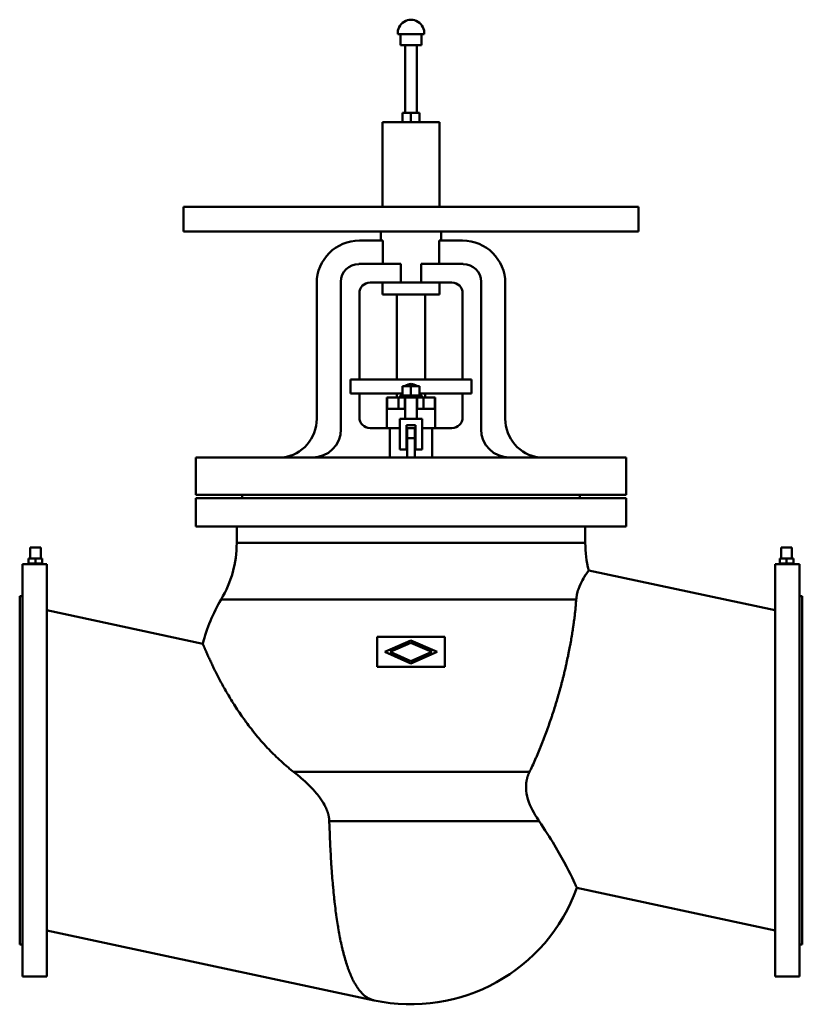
# Model space of a CAD drawing. Header units: millimetres. Extents: x 0 to 1100, y -329 to 1055.
import ezdxf

# ---------------------------------------------------------------- set-up
doc = ezdxf.new("R2010")
doc.units = ezdxf.units.MM
doc.layers.add('AM_0', color=7, linetype='Continuous', lineweight=30)

msp = doc.modelspace()

# ---------------------------------------------------------------- linework, layer by layer
at = {"layer": 'AM_0', "color": 7, "linetype": 'Continuous', "lineweight": 50}
for p, q in [((531.4, 1035.2), (568.6, 1035.2)), ((535.1, 1035.2), (535.1, 1019.7)), ((564.9, 1019.7), (564.9, 1035.2)), ((535.1, 1019.7), (564.9, 1019.7)), ((542, 1019.7), (542, 924.5)), ((558, 924.5), (558, 1019.7)), ((538, 911.5), (538, 924.5)), ((562, 924.5), (538, 924.5)), ((550, 911.5), (550, 924.5)), ((562, 911.5), (562, 924.5)), ((510, 911.5), (510, 792.5)), ((510, 911.5), (590, 911.5)), ((590, 792.5), (590, 911.5)), ((230, 792.5), (230, 757.5)), ((230, 792.5), (870, 792.5)), ((870, 757.5), (870, 792.5)), ((230, 757.5), (870, 757.5)), ((507.5, 757.5), (507.5, 745)), ((592.5, 745), (592.5, 757.5)), ((510.2, 745), (477.5, 745)), ((510.2, 745), (510.2, 712)), ((589.8, 712), (589.8, 745)), ((622.5, 745), (589.8, 745)), ((535.6, 712), (476.5, 712)), ((535.6, 712), (535.6, 686)), ((623.5, 712), (564.4, 712)), ((564.4, 686), (564.4, 712)), ((417.5, 684.9), (417.5, 494.3)), ((451.5, 686.9), (451.5, 479.8)), ((607.5, 686), (492.5, 686)), ((510, 686), (510, 669)), ((590, 669), (590, 686)), ((648.5, 479.8), (648.5, 686.9)), ((682.5, 494.3), (682.5, 684.9)), ((477.5, 670.9), (477.5, 549.7)), ((510, 669), (590, 669)), ((530, 669), (530, 549.7)), ((570, 549.7), (570, 669)), ((622.5, 549.7), (622.5, 670.9)), ((465, 529.7), (465, 549.7)), ((635, 549.7), (465, 549.7)), ((538, 527.2), (538, 540.2)), ((562, 540.2), (538, 540.2)), ((542, 540.5), (542, 540.2)), ((542, 540.5), (558, 540.5)), ((550, 527.2), (550, 540.2)), ((558, 540.2), (558, 540.5)), ((562, 527.2), (562, 540.2)), ((635, 529.7), (635, 549.7)), ((465, 529.7), (538, 529.7)), ((477.5, 529.7), (477.5, 496.2)), ((530, 529.7), (530, 524.2)), ((535, 527.2), (535, 524.2)), ((565, 527.2), (535, 527.2)), ((562, 529.7), (635, 529.7)), ((565, 524.2), (565, 527.2)), ((570, 524.2), (570, 529.7)), ((622.5, 496.2), (622.5, 529.7)), ((516, 524.2), (516, 481.2)), ((516, 524.2), (584, 524.2)), ((516.6, 508.2), (516.6, 524.2)), ((532.5, 524.2), (532.5, 508.2)), ((541.5, 524.2), (541.5, 508.2)), ((542, 524.2), (542, 494.2)), ((558, 494.2), (558, 524.2)), ((558.5, 524.2), (558.5, 508.2)), ((567.5, 524.2), (567.5, 508.2)), ((583.4, 508.2), (583.4, 524.2)), ((584, 481.2), (584, 524.2)), ((516.6, 508.2), (542, 508.2)), ((558, 508.2), (583.4, 508.2)), ((534.5, 494.2), (534.5, 451.2)), ((565.5, 494.2), (534.5, 494.2)), ((543.5, 485.2), (556.5, 485.2)), ((543.5, 451.2), (543.5, 485.2)), ((556.5, 485.2), (556.5, 451.2)), ((565.5, 451.2), (565.5, 494.2)), ((492.5, 481.2), (534.5, 481.2)), ((520.4, 481.2), (520.4, 439.8)), ((543.5, 481.2), (556.5, 481.2)), ((544.5, 481.2), (544.5, 439.8)), ((555.5, 481.2), (555.5, 439.8)), ((565.5, 481.2), (607.5, 481.2)), ((579.6, 439.8), (579.6, 481.2)), ((555.5, 467.2), (544.5, 467.2)), ((534.5, 451.2), (543.5, 451.2)), ((556.5, 451.2), (565.5, 451.2)), ((247.5, 439.8), (247.5, 387.5)), ((247.5, 439.8), (852.5, 439.8)), ((852.5, 387.5), (852.5, 439.8)), ((247.5, 387.5), (852.5, 387.5)), ((247.5, 382.5), (247.5, 342.7)), ((247.5, 382.5), (852.5, 382.5)), ((312.5, 387.5), (312.5, 382.5)), ((787.5, 382.5), (787.5, 387.5)), ((852.5, 342.7), (852.5, 382.5)), ((247.5, 342.7), (852.5, 342.7)), ((305, 342.7), (305, 319.7)), ((795, 319.7), (795, 342.7)), ((305, 319.7), (795, 319.7)), ((14.5, 313.5), (14.5, 298)), ((29.5, 313.5), (14.5, 313.5)), ((29.5, 298), (29.5, 313.5)), ((1070.5, 313.5), (1070.5, 298)), ((1070.5, 313.5), (1085.5, 313.5)), ((1085.5, 298), (1085.5, 313.5)), ((12.5, 298), (12.5, 291)), ((12.5, 298), (31.5, 298)), ((12.5, 291), (31.5, 291)), ((14.5, 291), (14.5, 290)), ((22, 298), (22, 291)), ((29.5, 290), (29.5, 291)), ((31.5, 298), (31.5, 291)), ((1068.5, 298), (1068.5, 291)), ((1068.5, 298), (1087.5, 298)), ((1068.5, 291), (1087.5, 291)), ((1070.5, 291), (1070.5, 290)), ((1078, 298), (1078, 291)), ((1085.5, 290), (1085.5, 291)), ((1087.5, 298), (1087.5, 291)), ((38, 290), (4, 290)), ((4, 290), (4, -290)), ((38, 290), (38, -290)), ((1062, 225), (799.9, 281.1)), ((1096, 290), (1062, 290)), ((1062, 290), (1062, -290)), ((1096, -290), (1096, 290)), ((4, 245), (0, 245)), ((0, -245), (0, 245)), ((283.1, 240.3), (782.2, 240.3)), ((1100, 245), (1096, 245)), ((1100, -245), (1100, 245)), ((257.3, 178.1), (38, 225)), ((597.5, 187.5), (502.5, 187.5)), ((502.5, 187.5), (502.5, 145.5)), ((513.4, 166.5), (550, 182.6)), ((550, 182.6), (586.6, 166.5)), ((597.5, 145.5), (597.5, 187.5)), ((550, 150.4), (513.4, 166.5)), ((550, 179.4), (520.6, 166.5)), ((520.6, 166.5), (550, 153.6)), ((579.4, 166.5), (550, 179.4)), ((586.6, 166.5), (550, 150.4)), ((550, 153.6), (579.4, 166.5)), ((502.5, 145.5), (597.5, 145.5)), ((384.8, -2), (716.7, -2)), ((435.2, -71.6), (730.2, -71.6)), ((783.2, -165.3), (1062, -225)), ((38, -225), (498.1, -323.5)), ((0, -245), (4, -245)), ((1096, -245), (1100, -245)), ((4, -290), (38, -290)), ((1062, -290), (1096, -290))]:
    msp.add_line(p, q, dxfattribs=at)
for points in [[(799.9, 281.1), (799.9, 281.1), (799.7, 280.8), (799.3, 280.3), (799.1, 280), (798.8, 279.6), (798.1, 278.6), (797.2, 277.4), (796.2, 275.9), (795, 274.2), (793.8, 272.2), (793.1, 271.1), (792.4, 269.9), (791, 267.5), (789.6, 264.7), (788.1, 261.7), (786.7, 258.5), (785.3, 254.9), (784.7, 253.1), (784.1, 251.1), (783.2, 247), (782.5, 242.6), (782.2, 240.3)], [(782.2, 240.3), (782.2, 239.5), (782.1, 237.9), (781.9, 236.3), (781.9, 235.5), (781.8, 234.7), (781.7, 233), (781.5, 231.3), (781.4, 229.6), (781.2, 227.9), (781, 226.2), (781, 225.3), (780.9, 224.4), (780.7, 222.6), (780.5, 220.8), (780.3, 218.9), (780.1, 217.1), (779.8, 215.2), (779.7, 214.3), (779.6, 213.3), (779.4, 211.4), (779.1, 209.5), (779, 208.5), (778.8, 207.5), (778.6, 205.5), (778.3, 203.5), (778.1, 202.5), (778, 201.5), (777.7, 199.5), (777.4, 197.5), (777.1, 195.4), (776.7, 193.3), (776.4, 191.2), (776.2, 190.2), (776.1, 189.1), (775.7, 187), (775.3, 184.8), (775, 182.7), (774.6, 180.5), (774.2, 178.3), (774, 177.2), (773.8, 176.1), (773.4, 173.9), (772.9, 171.6), (772.5, 169.4), (772, 167.1), (771.6, 164.9), (771.4, 163.7), (771.1, 162.6), (770.7, 160.3), (770.2, 158), (769.7, 155.7), (769.2, 153.4), (768.6, 151), (768.4, 149.9), (768.1, 148.7), (767.6, 146.4), (767, 144), (766.5, 141.6), (765.9, 139.2), (765.3, 136.9), (765.1, 135.7), (764.8, 134.5), (764.2, 132.1), (763.6, 129.6), (763.3, 128.4), (762.9, 127.2), (762.3, 124.8), (761.7, 122.4), (761.4, 121.2), (761, 119.9), (760.4, 117.5), (759.7, 115), (759, 112.6), (758.4, 110.1), (757.7, 107.6), (757.3, 106.4), (757, 105.2), (756.2, 102.7), (755.5, 100.2), (754.8, 97.7), (754, 95.3), (753.3, 92.8), (752.9, 91.6), (752.5, 90.3), (751.8, 87.8), (751, 85.4), (750.2, 82.9), (749.4, 80.4), (748.6, 77.9), (748.2, 76.7), (747.8, 75.5), (747, 73), (746.1, 70.5), (745.3, 68), (744.4, 65.6), (743.6, 63.1), (743.1, 61.9), (742.7, 60.6), (741.8, 58.2), (740.9, 55.7), (740.1, 53.3), (739.1, 50.8), (738.2, 48.4), (737.8, 47.2), (737.3, 46), (736.4, 43.5), (735.5, 41.1), (735, 39.9), (734.5, 38.7), (733.6, 36.3), (732.6, 33.9), (732.1, 32.7), (731.6, 31.5), (730.6, 29.1), (729.7, 26.8), (728.7, 24.4), (727.7, 22.1), (726.7, 19.7), (726.2, 18.5), (725.6, 17.4), (724.6, 15.1), (723.6, 12.8), (722.6, 10.5), (721.5, 8.2), (720.5, 5.9), (719.9, 4.8), (719.4, 3.6), (718.3, 1.4), (717.2, -0.8), (716.7, -2)], [(384.8, -2), (383.6, -1), (381.2, 0.9), (378.8, 2.8), (377.7, 3.8), (376.5, 4.8), (374.2, 6.8), (371.9, 8.8), (369.6, 10.8), (367.3, 12.8), (365.1, 14.8), (364, 15.9), (362.9, 16.9), (360.7, 19), (358.5, 21.1), (356.4, 23.2), (354.2, 25.3), (352.1, 27.5), (351.1, 28.6), (350, 29.7), (348, 31.8), (346, 34), (345, 35.1), (344, 36.2), (342, 38.4), (340, 40.6), (339, 41.7), (338.1, 42.8), (336.2, 45.1), (334.3, 47.3), (332.4, 49.6), (330.6, 51.8), (328.7, 54.1), (327.8, 55.2), (327, 56.3), (325.2, 58.6), (323.4, 60.9), (321.7, 63.1), (320, 65.4), (318.3, 67.7), (317.5, 68.8), (316.7, 69.9), (315, 72.2), (313.4, 74.5), (311.8, 76.7), (310.3, 79), (308.8, 81.2), (308, 82.4), (307.2, 83.5), (305.7, 85.7), (304.3, 88), (302.8, 90.2), (301.4, 92.4), (300, 94.6), (299.3, 95.7), (298.6, 96.8), (297.3, 99), (296, 101.2), (294.7, 103.3), (293.4, 105.5), (292.1, 107.6), (291.5, 108.7), (290.9, 109.7), (289.7, 111.8), (288.5, 113.9), (287.9, 114.9), (287.3, 115.9), (286.2, 118), (285.1, 120), (284.5, 121), (284, 122), (282.9, 124), (281.9, 125.9), (280.8, 127.9), (279.8, 129.8), (278.9, 131.6), (278.4, 132.6), (277.9, 133.5), (277, 135.3), (276.1, 137.1), (275.2, 138.9), (274.3, 140.6), (273.5, 142.3), (273, 143.2), (272.6, 144), (271.8, 145.6), (271.1, 147.2), (270.3, 148.8), (269.6, 150.4), (268.9, 151.9), (268.5, 152.6), (268.2, 153.3), (267.5, 154.8), (266.9, 156.2), (266.2, 157.5), (265.6, 158.9), (265, 160.1), (264.8, 160.8), (264.5, 161.4), (263.9, 162.6), (263.4, 163.7), (262.9, 164.9), (262.5, 165.9), (262, 167), (261.8, 167.5), (261.6, 168), (261.2, 168.9), (260.8, 169.8), (260.6, 170.2), (260.4, 170.7), (260.1, 171.5), (259.7, 172.2), (259.6, 172.6), (259.4, 173), (259.1, 173.6), (258.9, 174.3), (258.6, 174.8), (258.4, 175.4), (258.2, 175.9), (258.1, 176.1), (258, 176.3), (257.9, 176.7), (257.7, 177), (257.6, 177.3), (257.5, 177.6), (257.4, 177.8), (257.4, 177.8), (257.3, 177.9), (257.3, 178), (257.3, 178), (257.3, 178.1)], [(435.2, -71.6), (435.2, -71.2), (435.1, -70.3), (435.1, -69.5), (435, -69.1), (435, -68.7), (434.9, -67.9), (434.8, -67.1), (434.7, -66.3), (434.6, -65.5), (434.4, -64.7), (434.3, -64.3), (434.2, -63.9), (434.1, -63.1), (433.9, -62.3), (433.7, -61.5), (433.4, -60.8), (433.2, -60), (433.1, -59.6), (433, -59.2), (432.7, -58.4), (432.5, -57.7), (432.3, -57.3), (432.2, -56.9), (431.9, -56.1), (431.6, -55.4), (431.4, -55), (431.3, -54.6), (430.9, -53.9), (430.6, -53.1), (430.3, -52.4), (429.9, -51.6), (429.5, -50.9), (429.4, -50.5), (429.2, -50.1), (428.8, -49.4), (428.4, -48.7), (427, -46.1), (424.3, -41.9), (421.4, -37.9), (418.5, -34), (416.9, -32.1), (415.3, -30.3), (412, -26.6), (408.6, -23), (405.1, -19.5), (401.6, -16.2), (398, -12.9), (396.1, -11.3), (394.3, -9.7), (390.5, -6.5), (386.7, -3.5), (384.8, -2)], [(716.7, -2), (716.5, -2.3), (716.2, -2.9), (715.9, -3.6), (715.8, -3.9), (715.6, -4.3), (715.4, -4.9), (715.1, -5.6), (714.8, -6.3), (714.6, -6.9), (714.4, -7.6), (714.2, -7.9), (714.1, -8.3), (713.9, -8.9), (713.7, -9.6), (713.5, -10.3), (713.3, -11), (713.1, -11.6), (713.1, -12), (713, -12.3), (712.8, -13), (712.7, -13.7), (712.6, -14), (712.5, -14.4), (712.4, -15), (712.3, -15.7), (712.2, -16.1), (712.2, -16.4), (712.1, -17.1), (712, -17.8), (711.9, -18.5), (711.9, -19.2), (711.8, -19.9), (711.8, -20.2), (711.8, -20.6), (711.7, -21.3), (711.7, -22), (711.7, -22.7), (711.7, -23.4), (711.7, -24.1), (711.7, -24.4), (711.7, -24.8), (711.7, -25.5), (711.7, -26.2), (711.9, -28.6), (712.5, -32.7), (713.3, -36.7), (713.8, -38.7), (714.4, -40.7), (715.7, -44.6), (717.1, -48.5), (718.8, -52.2), (720.6, -55.9), (722.6, -59.5), (723.6, -61.3), (724.6, -63), (726.8, -66.5), (729, -69.9), (730.2, -71.6)], [(498.1, -323.5), (497.5, -323.4), (496.4, -323.1), (495.3, -322.8), (494.8, -322.6), (494.3, -322.4), (493.2, -322), (492.1, -321.5), (491, -321), (490, -320.4), (488.9, -319.8), (488.4, -319.5), (487.9, -319.1), (486.8, -318.4), (485.8, -317.7), (484.8, -316.9), (483.7, -316), (482.7, -315.1), (482.2, -314.6), (481.7, -314.1), (480.8, -313.1), (479.8, -312.1), (479.3, -311.5), (478.8, -310.9), (477.8, -309.8), (476.9, -308.6), (476.4, -308), (476, -307.3), (475, -306), (474.1, -304.7), (473.2, -303.3), (472.3, -301.8), (471.4, -300.3), (471, -299.6), (470.5, -298.8), (469.7, -297.2), (468.8, -295.6), (468, -293.9), (467.2, -292.2), (466.4, -290.4), (466, -289.5), (465.6, -288.6), (464.8, -286.8), (464, -284.9), (463.2, -283), (462.5, -281), (461.8, -279), (461.4, -278), (461, -276.9), (460.3, -274.9), (459.6, -272.8), (458.9, -270.6), (458.3, -268.4), (457.6, -266.2), (457.3, -265.1), (456.9, -264), (456.3, -261.7), (455.7, -259.4), (455.1, -257.1), (454.5, -254.8), (453.9, -252.4), (453.6, -251.2), (453.3, -250), (452.8, -247.6), (452.2, -245.1), (451.9, -243.9), (451.7, -242.7), (451.1, -240.1), (450.6, -237.6), (450.4, -236.3), (450.1, -235), (449.6, -232.3), (449.1, -229.6), (448.6, -226.9), (448.1, -224.1), (447.6, -221.3), (447.4, -219.8), (447.2, -218.4), (446.7, -215.5), (446.2, -212.6), (445.8, -209.6), (445.4, -206.6), (444.9, -203.6), (444.7, -202.1), (444.5, -200.6), (444.1, -197.5), (443.7, -194.3), (443.3, -191.2), (442.9, -188), (442.6, -184.8), (442.4, -183.2), (442.2, -181.6), (441.9, -178.4), (441.5, -175.1), (441.2, -171.8), (440.9, -168.5), (440.6, -165.2), (440.4, -163.5), (440.2, -161.8), (440, -158.5), (439.7, -155.1), (439.4, -151.7), (439.1, -148.3), (438.9, -144.9), (438.7, -143.2), (438.6, -141.5), (438.4, -138), (438.1, -134.6), (438, -132.9), (437.9, -131.2), (437.7, -127.7), (437.5, -124.3), (437.4, -122.5), (437.3, -120.8), (437.1, -117.4), (436.9, -113.9), (436.7, -110.5), (436.6, -107.1), (436.4, -103.7), (436.3, -102), (436.2, -100.3), (436.1, -96.9), (435.9, -93.5), (435.8, -90.1), (435.7, -86.7), (435.6, -83.4), (435.5, -81.7), (435.5, -80), (435.3, -76.7), (435.2, -73.3), (435.2, -71.6)], [(730.2, -71.6), (733.1, -75.9), (738.8, -84.5), (744.2, -92.9), (746.7, -97), (749.2, -101), (753.7, -108.7), (757.9, -115.9), (761.6, -122.6), (765.1, -129.1), (768.4, -135.2), (769.9, -138.2), (771.3, -141), (774, -146.2), (776.3, -150.9), (778.3, -155), (780, -158.4), (781.3, -161.2), (781.8, -162.3), (782.2, -163.2), (782.9, -164.6), (783.2, -165.2), (783.2, -165.3)]]:
    msp.add_lwpolyline(points, dxfattribs=at)
for centre, radius, start, end in [((550, 1036.8), 18.7, 354.9579, 185.0421), ((477.5, 684.9), 60, 90, 180), ((622.5, 684.9), 60, 0, 90), ((476.5, 686.9), 25, 90, 180), ((623.5, 686.9), 25, 0, 90), ((492.5, 670.9), 15, 90, 180), ((607.5, 670.9), 15, 0, 90), ((550, 530.3), 13, 52.0201, 127.9799), ((362.5, 494.3), 55, 277.7316, 0), ((492.5, 496.2), 15, 180, 270), ((607.5, 496.2), 15, 270, 0), ((737.5, 494.3), 55, 180, 262.2684), ((411.5, 479.8), 40, 270, 0), ((688.5, 479.8), 40, 180, 270), ((150, 319.7), 155, 329.2016, 0), ((950, 319.7), 155, 180, 194.4071), ((485, 120), 235, 149.2016, 165.6984), ((550, -81), 248, 257.9153, 340.1246)]:
    msp.add_arc(centre, radius, start, end, dxfattribs=at)

doc.saveas('drawing.dxf')
